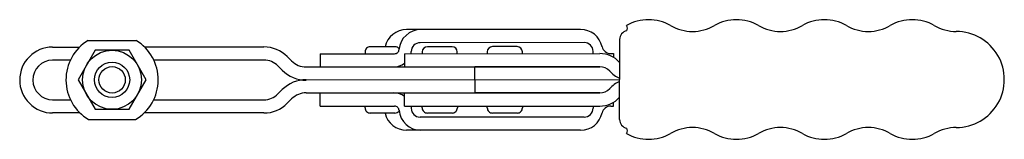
# Model space of a CAD drawing. Extents: x 273 to 497, y 326 to 354.
import ezdxf

# ---------------------------------------------------------------- set-up
doc = ezdxf.new("R2010")
doc.units = 0
doc.layers.get('0').update_dxf_attribs({"linetype": 'CONTINUOUS'})

# ---------------------------------------------------------------- blocks, each defined once
blk = doc.blocks.new('H2501BP_SP')
for p, q in [((-5.469044, 8.963234), (5.457496, 8.970269)), ((-3.875, 6.711697), (-7.75, 0)), ((3.875, 6.711697), (-3.875, 6.711697)), ((7.75, 0), (3.875, 6.711697)), ((-7.75, 0), (-3.875001, -6.711697)), ((3.874999, -6.711697), (7.75, 0)), ((-3.875001, -6.711697), (3.874999, -6.711697)), ((-5.333555, -9.044512), (5.333554, -9.044512))]:
    blk.add_line(p, q)
for radius in [6.711697, 4, 3]:
    blk.add_circle((0, 0), radius)
for start, end in [(121.390045, 239.472118), (300.527866, 58.683742)]:
    blk.add_arc((0, 0), 10.5, start, end)

msp = doc.modelspace()

# ---------------------------------------------------------------- linework, layer by layer
for p, q in [((400.750623, 351.430307), (361.138832, 351.404798)), ((280.652331, 347.423386), (286.788633, 347.429875)), ((301.553128, 347.439384), (328.712336, 347.455586)), ((358.512312, 347.503106), (352.912313, 347.4995)), ((401.580915, 348.430841), (364.235533, 348.406792)), ((371.512309, 347.511478), (365.91231, 347.507871)), ((386.3177, 347.521012), (380.717701, 347.517406)), ((409.610206, 349.140927), (409.610205, 340.040928)), ((335.016058, 344.264576), (334.017048, 345.2623)), ((341.540422, 345.892176), (358.447613, 345.903064)), ((341.540422, 345.892176), (341.542354, 342.892177)), ((351.713086, 346.298727), (351.713343, 345.898727)), ((360.713341, 345.904523), (405.134274, 345.933129)), ((360.713341, 345.904523), (360.715273, 342.904524)), ((362.237144, 345.905504), (362.236822, 346.405504)), ((364.713083, 346.307099), (364.713341, 345.907099)), ((372.713339, 345.912251), (372.713081, 346.312251)), ((379.518474, 346.316633), (379.518732, 345.916633)), ((387.51873, 345.921785), (387.518472, 346.321785)), ((403.582525, 345.93213), (403.582203, 346.43213)), ((407.59156, 345.934712), (408.260036, 345.935142)), ((408.260036, 345.935142), (408.260602, 345.056627)), ((284.670282, 344.428511), (280.654263, 344.423387)), ((328.714268, 344.455586), (303.675342, 344.44075)), ((331.897092, 343.139612), (332.896133, 342.141857)), ((338.342964, 342.890116), (376.71527, 342.914827)), ((405.136206, 342.93313), (376.71527, 342.914827)), ((376.71527, 342.914827), (405.136206, 342.93313)), ((376.717118, 340.045733), (376.71527, 342.914827)), ((338.346525, 339.995036), (409.610205, 340.040928)), ((376.717176, 339.864129), (376.717176, 336.995035)), ((409.610206, 330.94093), (409.610205, 340.040928)), ((331.899152, 336.741389), (332.89755, 337.739787)), ((338.344862, 336.995036), (376.717176, 336.995035)), ((341.544252, 333.995035), (341.544252, 336.995035)), ((360.717176, 333.995035), (360.717176, 336.995035)), ((405.138118, 336.995034), (376.717176, 336.995035)), ((376.717176, 336.995035), (405.138118, 336.995034)), ((280.657161, 335.423366), (284.710098, 335.423366)), ((303.641279, 335.423366), (328.717176, 335.423365)), ((335.018842, 335.618433), (334.020475, 334.620066)), ((341.544252, 333.995035), (358.451447, 333.995035)), ((351.717176, 333.595035), (351.717176, 333.995035)), ((360.717176, 333.995035), (405.138118, 333.995034)), ((362.240979, 333.995035), (362.240979, 333.495035)), ((364.717176, 333.595035), (364.717176, 333.995035)), ((372.717176, 333.995035), (372.717176, 333.595035)), ((379.52257, 333.595035), (379.52257, 333.995035)), ((387.52257, 333.995034), (387.52257, 333.595034)), ((403.586368, 333.995034), (403.586368, 333.495034)), ((407.595405, 333.995034), (408.26388, 333.995034)), ((408.26388, 333.995034), (408.26388, 334.873549)), ((286.872926, 332.423366), (280.657161, 332.423366)), ((328.717176, 332.423365), (301.478451, 332.423366)), ((358.517176, 332.395035), (352.917176, 332.395035)), ((371.517176, 332.395035), (365.917176, 332.395035)), ((386.32257, 332.395034), (380.72257, 332.395034)), ((401.586368, 331.495034), (364.240979, 331.495035)), ((400.758008, 328.495034), (361.146208, 328.495035))]:
    msp.add_line(p, q)
for centre, radius, start, end in [((410.182699, 351.653954), 1.220613, 333.690488, 32.669568), ((416.210205, 343.652575), 10, 59.999987, 119.999974), ((426.21021, 360.973081), 10, 239.999982, 299.999995), ((436.210205, 343.65257), 10, 59.999987, 119.999974), ((446.21021, 360.973075), 10, 239.999979, 299.999995), ((456.210205, 343.652565), 10, 59.999984, 119.999974), ((466.21021, 360.97307), 10, 239.999982, 299.999995), ((476.210205, 343.652559), 10, 59.999987, 119.999974), ((486.21021, 360.973065), 10, 239.999982, 269.999994), ((361.142052, 346.404799), 5, 90.036898, 167.327865), ((364.42642, 346.406914), 5, 90.036898, 175.256706), ((400.753843, 346.430308), 5, 12.410529, 90.036898), ((411.610206, 349.140927), 2, 99.594055, 180), ((486.210208, 340.040914), 10.932151, 269.999989, 89.999995), ((280.657161, 339.923366), 7.500022, 90.036898, 180.036691), ((328.717166, 339.955587), 7.5, 45.036897, 90.036898), ((352.913085, 346.2995), 1.2, 90.03686, 180.036898), ((358.513084, 346.303106), 1.2, 37.449913, 90.036898), ((364.236821, 346.406792), 2, 90.036898, 180.036898), ((365.913083, 346.307872), 1.2, 90.036908, 180.036898), ((371.513082, 346.311478), 1.2, 0.036908, 90.036898), ((380.718474, 346.317406), 1.2, 90.036908, 180.036898), ((386.318473, 346.321012), 1.2, 0.036908, 90.036898), ((401.582203, 346.430842), 2, 0.036898, 90.036898), ((407.590273, 347.934711), 2, 192.410523, 270.03687), ((358.446969, 346.903064), 1, 270.036898, 0.036907), ((405.138138, 339.933131), 6, 41.847212, 90.036898), ((280.657161, 339.923366), 4.5, 90.036897, 180.036618), ((328.717166, 339.955587), 4.5, 45.036897, 90.036898), ((338.337328, 347.59011), 4.700001, 225.036756, 270.068706), ((358.25737, 346.902942), 4, 270.036898, 307.903997), ((405.138138, 339.933131), 3, 41.847211, 90.036898), ((338.337328, 347.59011), 7.700004, 225.037136, 270.068689), ((411.842476, 345.937449), 6, 221.847212, 248.156026), ((280.657161, 339.923366), 7.5, 179.999999, 270), ((280.657161, 339.923366), 4.5, 180, 269.999998), ((338.342252, 332.295039), 7.700004, 89.968207, 134.999758), ((411.846322, 333.995034), 6, 111.88087, 138.189685), ((328.717176, 339.923365), 4.5, 270, 314.999999), ((338.342252, 332.295039), 4.7, 89.96819, 135.000138), ((358.261848, 332.995035), 4, 52.132899, 90), ((405.138118, 339.995034), 3, 269.999998, 318.189685), ((405.138118, 339.995034), 6, 269.999998, 318.189685), ((328.717176, 339.923365), 7.5, 270, 314.999999), ((358.451447, 332.995035), 1, 359.999989, 90), ((407.595405, 331.995034), 2, 90, 167.626373), ((352.917176, 333.595035), 1.2, 179.999999, 270), ((361.146208, 333.495035), 5, 192.709032, 270), ((358.517176, 333.595035), 1.2, 269.999998, 322.586969), ((364.430577, 333.495035), 5, 184.78019, 270), ((364.240979, 333.495035), 2, 180, 269.999998), ((365.917176, 333.595035), 1.2, 179.999999, 270), ((371.517176, 333.595035), 1.2, 269.999998, 0), ((380.72257, 333.595034), 1.2, 179.999999, 270), ((386.32257, 333.595034), 1.2, 269.999998, 0), ((400.758008, 333.495034), 5, 269.999998, 347.62637), ((401.586368, 333.495034), 2, 269.999998, 0), ((411.610206, 330.94093), 2, 180, 260.405931), ((416.210206, 336.429278), 10, 240.000009, 300), ((410.182697, 328.427903), 1.220616, 327.330414, 26.309419), ((426.210206, 319.10877), 10, 59.999989, 120), ((436.210206, 336.429278), 10, 240.000009, 300), ((446.210206, 319.10877), 10, 59.999989, 120), ((456.210206, 336.429278), 10, 240.000009, 299.999997), ((466.210206, 319.108769), 10, 59.999989, 120), ((476.210206, 336.429277), 10, 240.000009, 300), ((486.210206, 319.108769), 10, 89.99999, 120)]:
    msp.add_arc(centre, radius, start, end)

# ---------------------------------------------------------------- block references
msp.add_blockref('H2501BP_SP', (294.175689, 339.967878))

doc.saveas('drawing.dxf')
